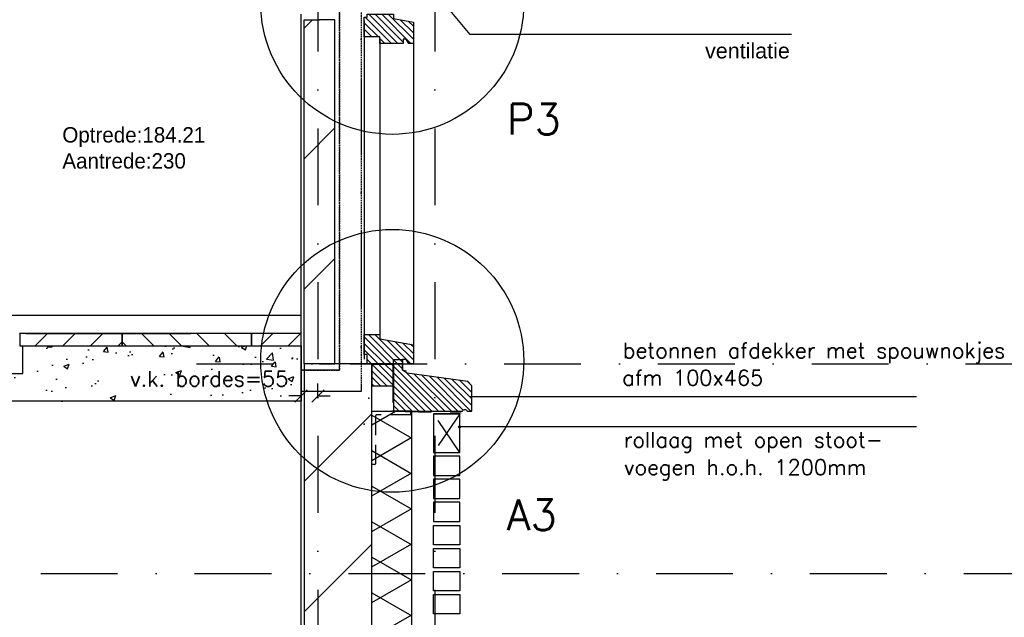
# Model space of a CAD drawing. Extents: x 0 to 317513, y 0 to 193913.
# Tile 88 of 105: x 237278 to 240478, y 154550 to 156494. Entities that reach past the tile are written whole.
import ezdxf

# ---------------------------------------------------------------- set-up
doc = ezdxf.new("R2010")
doc.units = 0
doc.header["$LTSCALE"] = 20
doc.header["$MEASUREMENT"] = 0
doc.header["$PDSIZE"] = -1
for name, pattern in [('DASHDOT', [25, 12.5, -6.25, 0, -6.25]), ('DASHED2', [0.375, 0.25, -0.125]), ('DD1', [2.66667, 1.66667, -0.5, 0, -0.5]), ('HIDDEN', [9.375, 6.25, -3.125]), ('HIDDEN2', [4.6875, 3.125, -1.5625])]:
    doc.linetypes.add(name, pattern=pattern)
doc.layers.get('0').update_dxf_attribs({"linetype": 'CONTINUOUS'})
doc.layers.get('DEFPOINTS').update_dxf_attribs({"linetype": 'CONTINUOUS'})
for name, color, linetype in [('_DETAILNUMMERS', 4, 'CONTINUOUS'), ('_DETAILNUMMERSTEKST', 4, 'CONTINUOUS'), ('A--01A1_ACEER', 1, 'CONTINUOUS'), ('A--124D2TRAPPEN', 4, 'CONTINUOUS'), ('A--A21--_F-23-', 9, 'CONTINUOUS'), ('A--A22--_F123-', 9, 'CONTINUOUS'), ('A--A35--_F--3-', 9, 'CONTINUOUS'), ('A--L13A1_VLOEREN', 1, 'CONTINUOUS'), ('A--L13DC4_VLOER', 4, 'HIDDEN'), ('A--L21--', 3, 'CONTINUOUS'), ('A--L21--_F--3-', 7, 'CONTINUOUS'), ('A--L21--_F-23-', 4, 'CONTINUOUS'), ('A--L21DC1_BUITENWAND', 1, 'HIDDEN'), ('A--L22--', 3, 'CONTINUOUS'), ('A--L22--_F--3-', 7, 'CONTINUOUS'), ('A--L22D1_BINNENWAND', 1, 'CONTINUOUS'), ('A--L22DC4_BINNENWAND', 4, 'HIDDEN'), ('A--L28D1_KONSTRUKTIES', 1, 'CONTINUOUS'), ('A--L28DC1_KONSTRUKTIES', 1, 'HIDDEN2'), ('A--L31--', 2, 'CONTINUOUS'), ('A--L31--_F--3-', 7, 'CONTINUOUS'), ('A--L31D1_BUITENKOZIJN', 1, 'CONTINUOUS'), ('A--L35--_F--3-', 7, 'CONTINUOUS'), ('A--M$1A-_F123-', 1, 'CONTINUOUS'), ('A--T$1A-_F123_20', 1, 'CONTINUOUS'), ('A--T01A-25_TEKST', 2, 'CONTINUOUS'), ('A--T01A-35_TEKSTPRES', 3, 'CONTINUOUS'), ('STRAMIEN', 8, 'DD1'), ('X--LR---_CP', 7, 'CONTINUOUS'), ('Ztrappenrood', 1, 'CONTINUOUS')]:
    doc.layers.add(name, color=color, linetype=linetype)
doc.styles.add('ALFA-0_25', font='ROMANS')
doc.styles.add('EB2', font='ARIAL.TTF')
doc.styles.add('HIEMSTRA', font='romans.shx')
doc.styles.add('style1', font='tsacor__.ttf', dxfattribs={"height": 10})
doc.dimstyles.new('STANDARD$0', dxfattribs={"dimscale": 50, "dimtxt": 2.5, "dimasz": 2, "dimexe": 2, "dimexo": 0, "dimgap": 2, "dimtad": 1, "dimdec": 0, "dimzin": 0, "dimdsep": 46, "dimtxsty": 'ALFA-0_25', "dimblk1": 'OBLIQUE', "dimblk2": 'OBLIQUE', "dimsah": 1, "dimcen": -3, "dimdle": 2, "dimclrd": 1, "dimclre": 1, "dimclrt": 2, "dimadec": 0, "dimazin": 0, "dimtfac": 0.666667, "dimtofl": 0, "dimtmove": 2, "dimatfit": 3, "dimldrblk": 'OBLIQUE', "dimfxl": 0, "dimtvp": 0.833333, "dimtolj": 1, "dimtzin": 0, "dimarcsym": 0})
pattern_1 = [(135, (390894.686, 62043.49), (10.6066017, 10.6066017), [])]

# ---------------------------------------------------------------- blocks, each defined once
blk = doc.blocks.new('*U834')
at = {"layer": 'A--A22--_F123-', "linetype": 'Continuous'}
h = blk.add_hatch(dxfattribs=at)
h.set_pattern_fill('ALFALINE', color=256, scale=300, style=0)
h.set_pattern_definition([(45, (-238252.34, -155374.32), (-212.13203, 212.13203), [])])
h.paths.add_polyline_path([(0, 0), (-50, 0), (-50, 1119), (0, 1119), (50, 1119), (50, 0)])
at = {"layer": 'A--L22--_F--3-', "color": 4, "linetype": 'Continuous'}
for points in [[(0, 0), (-50, 0), (-50, 1119), (0, 1119)], [(0, 0), (50, 0), (50, 1119), (0, 1119)]]:
    blk.add_lwpolyline(points, dxfattribs=at)
blk = doc.blocks.new('*U828')
at = {"layer": 'A--A21--_F-23-', "linetype": 'Continuous'}
h = blk.add_hatch(dxfattribs=at)
h.set_pattern_fill('ALFAISO', color=256, scale=100, angle=90, style=0)
h.set_pattern_definition([(150, (50, -3e-15), (-50, -86.6025), []), (210, (50, -3e-15), (50, -86.6025), [])])
h.paths.add_polyline_path([(0, 0), (-65, 0), (-65, 5571), (0, 5571), (65, 5571), (65, 0)])
at = {"layer": 'A--L21--_F--3-', "color": 3, "linetype": 'Continuous'}
for points in [[(0, 0), (-65, 0), (-65, 5571), (0, 5571)], [(0, 0), (65, 0), (65, 5571), (0, 5571)]]:
    blk.add_lwpolyline(points, dxfattribs=at)
blk = doc.blocks.new('_OBLIQUE')
at = {"color": 0, "linetype": 'ByBlock'}
blk.add_line((-0.5, -0.5), (0.5, 0.5), dxfattribs=at)
blk = doc.blocks.new('*D514')
at = {"layer": 'A--M$1A-_F123-', "color": 1, "lineweight": -2}
for p, q in [((238192.3, 155270.1), (238192.3, 155310.1)), ((238247.3, 155270.1), (238247.3, 155310.1)), ((238192.3, 155270.1), (238152.3, 155270.1)), ((238247.3, 155270.1), (238287.3, 155270.1))]:
    blk.add_line(p, q, dxfattribs=at)
at = {"layer": 'DEFPOINTS', "color": 0}
for p in [(238192.3, 155270.1), (238192.3, 155270.1), (238247.3, 155270.1)]:
    blk.add_point(p, dxfattribs=at)
at = {"layer": 'A--M$1A-_F123-', "color": 1, "lineweight": -2, "xscale": 40, "yscale": 40, "zscale": 40}
blk.add_blockref('_OBLIQUE', (238192.3, 155270.1), dxfattribs=at)
at = {"layer": 'A--M$1A-_F123-', "color": 1, "lineweight": -2, "xscale": 40, "yscale": 40, "zscale": 40, "rotation": 180}
blk.add_blockref('_OBLIQUE', (238247.3, 155270.1), dxfattribs=at)
at = {"layer": 'A--M$1A-_F123-', "color": 2, "insert": (237893.9, 155326.1), "char_height": 50, "attachment_point": 5, "style": 'ALFA-0_25'}
blk.add_mtext('\\A1;v.k. bordes=55', dxfattribs=at)

msp = doc.modelspace()

# ---------------------------------------------------------------- hatches: boundary and pattern name
at = {"layer": 'A--01A1_ACEER'}
h = msp.add_hatch(dxfattribs=at)
h.set_pattern_fill('ANSI31', color=256, scale=20, style=0)
h.set_pattern_definition([(45, (152388.154, 97343.755), (-44.90128, 44.90128), [])])
h.paths.add_polyline_path([(237277.7, 155473), (237277.7, 155433), (237610.7, 155433), (237610.7, 155473)])
h = msp.add_hatch(dxfattribs=at)
h.set_pattern_fill('ANSI31', color=256, scale=20, angle=90, style=0)
h.set_pattern_definition([(135, (152388.154, 97343.755), (-44.90128, -44.90128), [])])
h.paths.add_polyline_path([(237610.7, 155473), (237610.7, 155433), (238030.7, 155433), (238030.7, 155473)])
h = msp.add_hatch(dxfattribs=at)
h.set_pattern_fill('ANSI31', color=256, scale=20, style=0)
h.set_pattern_definition([(45, (140998.254, 94381.174), (-44.90128, 44.90128), [])])
h.paths.add_polyline_path([(238030.7, 155473), (238030.7, 155433), (238192.3, 155433), (238192.3, 155473)])
h = msp.add_hatch(dxfattribs=at)
h.set_pattern_fill('AR-CONC', color=256, scale=5, style=0)
h.set_pattern_definition([(50, (154940.2, 94381.2), (910.9233, -79.6954), [95.25, -1047.75]), (355, (154940.2, 94381.2), (-176.214, 955.283), [76.2, -838.2]), (100.451, (155016.1, 94374.5), (734.7125, 875.5834), [80.95, -890.45]), (46.1842, (154940.2, 94635.2), (1355.395, -210.212), [142.875, -1571.625]), (96.6356, (155053.2, 94617.7), (1187.021, 1237.128), [121.425, -1335.675]), (351.184, (154940.2, 94635.2), (1187.023, 1237.126), [114.3, -1257.3]), (21, (155067.2, 94571.7), (758.0744, -511.3276), [95.25, -1047.75]), (326, (155067.2, 94571.7), (309.01, 920.94), [76.2, -838.2]), (71.4514, (155130.4, 94529.1), (1067.0825, 409.614), [80.95, -890.45]), (37.5, (154940.2, 94381.17), (15.443, 422.7752), [0, -828.04, 0, -850.9, 0, -841.375]), (7.5, (154940.2, 94381.17), (334.0983, 500.9029), [0, -485.14, 0, -808.99, 0, -320.675]), (327.5, (154657, 94381.17), (677.953, -28.6437), [0, -317.5, 0, -990.6, 0, -1314.45]), (317.5, (154530, 94381.2), (740.646, 127.1325), [0, -412.75, 0, -657.86, 0, -933.45])])
h.paths.add_polyline_path([(235420, 153959.3), (235419.1, 153959.3)], flags=16)
edge = h.paths.add_edge_path()
edge.add_line((235092.8, 153709.3), (235092.8, 153709.3))
edge.add_line((235092.8, 153709.3), (235347.6, 153709.3))
edge.add_line((235347.6, 153709.3), (237187.6, 155183))
edge.add_line((235092.8, 153709.3), (235092.8, 153879.3))
edge.add_line((234992.8, 153879.3), (235092.8, 153879.3))
edge.add_line((234992.8, 153879.3), (234992.8, 153959.3))
edge.add_line((237187.6, 155183), (237187.6, 155353))
edge.add_line((237287.6, 155353), (237187.6, 155353))
edge.add_line((237287.6, 155353), (237287.6, 155433))
h = msp.add_hatch(dxfattribs=at)
h.set_pattern_fill('AR-CONC', color=256, style=0)
h.set_pattern_definition([(50, (150940.62, 94381.17), (182.18467, -15.93909), [19.05, -209.55]), (355, (150940.62, 94381.17), (-35.24283, 191.05664), [15.24, -167.64]), (100.451, (150955.8, 94379.85), (146.9425, 175.1167), [16.19, -178.09]), (46.1842, (150940.62, 94431.97), (271.07904, -42.04233), [28.575, -314.325]), (96.6356, (150963.2, 94428.47), (237.40423, 247.42556), [24.285, -267.135]), (351.184, (150940.62, 94431.97), (237.4046, 247.4251), [22.86, -251.46]), (21, (150966.02, 94419.27), (151.61488, -102.26552), [19.05, -209.55]), (326, (150966.02, 94419.27), (61.80203, 184.18797), [15.24, -167.64]), (71.4514, (150978.65, 94410.75), (213.4165, 81.92286), [16.19, -178.09]), (37.5, (150940.62, 94381.174), (3.088603, 84.55504), [0, -165.608, 0, -170.18, 0, -168.275]), (7.5, (150940.62, 94381.17), (66.81966, 100.180575), [0, -97.028, 0, -161.798, 0, -64.135]), (327.5, (150883.976, 94381.174), (135.590595, -5.728744), [0, -63.5, 0, -198.12, 0, -262.89]), (317.5, (150858.58, 94381.17), (148.12918, 25.42649), [0, -82.55, 0, -131.572, 0, -186.69])])
h.paths.add_polyline_path([(238192.3, 155253), (238192.3, 155433), (237287.4, 155433), (237287.4, 155343), (237187.4, 155343), (237187.4, 155253)])
at = {"layer": 'A--A22--_F123-'}
h = msp.add_hatch(dxfattribs=at)
h.set_pattern_fill('ALFALINE', color=256, scale=300, angle=-90, style=0, pattern_type=2)
h.set_pattern_definition([(225, (397244.7, 58203.42), (-212.13203, 212.13203), [])])
h.paths.add_polyline_path([(238202.3, 155374.3), (238202.3, 150051), (238422.3, 150051), (238422.3, 155374.3)])
at = {"layer": 'A--A35--_F--3-'}
h = msp.add_hatch(dxfattribs=at)
h.set_pattern_fill('ALFALINE', color=256, scale=15, style=0, pattern_type=2)
h.set_pattern_definition([(135, (237974.965, 156142.311), (10.6066, 10.6066), [])])
h.paths.add_polyline_path([(238524.3, 156416.3), (238448.3, 156416.3), (238448.3, 156437.3), (238397.3, 156437.3), (238397.3, 156501.3), (238407.3, 156501.3), (238407.3, 156511.3), (238493.3, 156511.3), (238493.3, 156497.3), (238557.3, 156485.9), (238557.3, 156416.3), (238542.4, 156416.3), (238534.3, 156430.3), (238524.3, 156430.3)])
h = msp.add_hatch(dxfattribs=at)
h.set_pattern_fill('ALFALINE', color=256, scale=15, style=0)
h.set_pattern_definition(pattern_1)
h.paths.add_polyline_path([(238512.4, 155443.9), (238557.3, 155435.8), (238557.3, 155374.4), (238542.3, 155374.4), (238534.3, 155388.4), (238522.2, 155387)])
h.paths.add_polyline_path([(238442.4, 155469.4), (238448.3, 155469.4), (238448.3, 155455.4), (238512.4, 155443.9), (238522.2, 155387), (238522.3, 155387), (238522.3, 155373), (238442.4, 155374.4)])
h.paths.add_polyline_path([(238397.3, 155469.4), (238432.5, 155469.4), (238432.5, 155374.4), (238432.3, 155374.4), (238407.3, 155374.4), (238407.3, 155404.4), (238397.3, 155404.4)])
h.paths.add_polyline_path([(238432.5, 155469.4), (238442.4, 155469.4), (238442.4, 155374.4), (238432.5, 155374.4)])
h = msp.add_hatch(dxfattribs=at)
h.set_pattern_fill('ALFALINE', color=256, scale=15, style=0)
h.set_pattern_definition(pattern_1)
h.paths.add_polyline_path([(238492.3, 155303.3), (238432.4, 155303.3), (238432.4, 155374.4), (238492.3, 155374.4)])
h.paths.add_polyline_path([(238422.5, 155374.4), (238432.4, 155374.4), (238432.4, 155303.3), (238422.5, 155303.3)])
h = msp.add_hatch(dxfattribs=at)
h.set_pattern_fill('ALFALINE', color=256, scale=15, style=0, pattern_type=2)
h.set_pattern_definition([(135, (238399.142, 155353.729), (10.6066, 10.6066), [])])
edge = h.paths.add_edge_path()
edge.add_line((238747.3, 155220.4), (238747.3, 155302.9))
edge.add_line((238747.3, 155302.9), (238734.3, 155316.6))
edge.add_line((238734.3, 155316.6), (238537.2, 155344.3))
edge.add_line((238537.2, 155344.3), (238522.3, 155353.4))
edge.add_line((238522.3, 155353.4), (238522.3, 155374.3))
edge.add_line((238522.3, 155374.3), (238492.3, 155374.4))
edge.add_line((238492.3, 155374.4), (238492.3, 155335.7))
edge.add_line((238492.3, 155335.7), (238492.3, 155220.4))
edge.add_line((238492.3, 155220.4), (238717.3, 155220.4))
edge.add_arc((238724.8, 155218.1), 7.84, 16.9811, 163.0189, ccw=False)
edge.add_line((238732.3, 155220.4), (238747.3, 155220.4))

# ---------------------------------------------------------------- linework, layer by layer
at = {"layer": '_DETAILNUMMERS'}
for centre in [(238488.8, 156548), (238488.8, 155384.2)]:
    msp.add_circle(centre, 427.3, dxfattribs=at)
at = {"layer": 'A--01A1_ACEER'}
for p, q in [((237141, 155533), (238192.3, 155533)), ((237297.3, 155473), (237834.2, 155473))]:
    msp.add_line(p, q, dxfattribs=at)
at = {"layer": 'A--01A1_ACEER', "linetype": 'DASHED2', "lineweight": 30}
msp.add_lwpolyline([(238192.3, 155354.3), (238317.3, 155354.3), (238317.3, 159305.6), (238387.3, 159305.6), (238387.3, 155284.3), (238192.3, 155284.3)], close=True, dxfattribs=at)
at = {"layer": 'A--124D2TRAPPEN'}
msp.add_lwpolyline([(237287.4, 155433), (237287.4, 155433), (237287.4, 155433), (237287.4, 155433), (238192.3, 155433), (238192.3, 155253), (237187.4, 155253)], dxfattribs=at)
at = {"layer": 'A--L13A1_VLOEREN'}
for points in [[(237277.7, 155473), (237277.7, 155433), (237610.7, 155433), (237610.7, 155473)], [(237610.7, 155473), (237610.7, 155433), (238030.7, 155433), (238030.7, 155473)], [(238030.7, 155473), (238030.7, 155433), (238192.3, 155433), (238192.3, 155473)]]:
    msp.add_lwpolyline(points, close=True, dxfattribs=at)
at = {"layer": 'A--L13DC4_VLOER'}
msp.add_lwpolyline([(238422.3, 155373.7), (238490.3, 155373.7), (238490.3, 155220.4), (238712.3, 155215.4)], dxfattribs=at)
at = {"layer": 'A--L21--'}
for points in [[(238623, 155086.3), (238708, 155086.3), (238708, 155212.3), (238623, 155212.3)], [(238623, 155011.3), (238708, 155011.3), (238708, 155074.3), (238623, 155074.3)], [(238623, 154936.3), (238708, 154936.3), (238708, 154999.3), (238623, 154999.3)], [(238622.9, 154861.3), (238707.9, 154861.3), (238707.9, 154924.3), (238622.9, 154924.3)], [(238623, 154861.3), (238708, 154861.3), (238708, 154924.3), (238623, 154924.3)], [(238622.9, 154849.3), (238707.9, 154849.3), (238707.9, 154786.3), (238622.9, 154786.3)], [(238623, 154849.3), (238708, 154849.3), (238708, 154786.3), (238623, 154786.3)], [(238622.9, 154774.3), (238707.9, 154774.3), (238707.9, 154711.3), (238622.9, 154711.3)], [(238623, 154774.3), (238708, 154774.3), (238708, 154711.3), (238623, 154711.3)], [(238623, 154699.3), (238708, 154699.3), (238708, 154636.3), (238623, 154636.3)], [(238623, 154624.3), (238708, 154624.3), (238708, 154561.3), (238623, 154561.3)]]:
    msp.add_lwpolyline(points, close=True, dxfattribs=at)
at = {"layer": 'A--L21--_F-23-'}
msp.add_lwpolyline([(238202.3, 155374.3), (238202.3, 150051), (238422.3, 150051), (238422.3, 155374.3)], close=True, dxfattribs=at)
at = {"layer": 'A--L21DC1_BUITENWAND'}
msp.add_lwpolyline([(238708, 155086.3), (238623, 155212.3), (238708, 155212.3), (238623, 155086.3)], close=True, dxfattribs=at)
at = {"layer": 'A--L22D1_BINNENWAND'}
msp.add_line((238192.3, 150051), (238192.3, 156511.3), dxfattribs=at)
at = {"layer": 'A--L22DC4_BINNENWAND', "linetype": 'DD1', "const_width": 2}
msp.add_lwpolyline([(238492.3, 155386.4), (238523.1, 155386.4), (238524, 155354.3), (238537.2, 155350.6)], dxfattribs=at)
at = {"layer": 'A--L28D1_KONSTRUKTIES', "linetype": 'DASHED2'}
msp.add_line((238317.3, 159305.6), (238317.3, 155354.3), dxfattribs=at)
at = {"layer": 'A--L28D1_KONSTRUKTIES', "linetype": 'DASHDOT', "lineweight": 30}
msp.add_line((238387.3, 159305.6), (238387.3, 155284.3), dxfattribs=at)
at = {"layer": 'A--L28D1_KONSTRUKTIES', "linetype": 'DASHDOT'}
for p, q in [((238317.3, 155354.3), (238192.3, 155354.3)), ((238387.3, 155284.3), (238192.3, 155284.3))]:
    msp.add_line(p, q, dxfattribs=at)
at = {"layer": 'A--L28DC1_KONSTRUKTIES'}
msp.add_lwpolyline([(238422.3, 155220.4), (238548.5, 155220.4), (238548.5, 155210.4, -0.414214), (238546.5, 155208.4), (238437.8, 155208.4, 0.414214), (238434.3, 155204.9), (238434.3, 155049.4, -0.414214), (238432.3, 155047.4), (238422.3, 155047.4)], format="xyb", close=True, dxfattribs=at)
at = {"layer": 'A--L31--'}
for p, q in [((238397.3, 156490.3), (238397.3, 156229.6)), ((238448.3, 156432.3), (238448.3, 156229.6)), ((238557.3, 156431.3), (238557.3, 156229.6)), ((238397.3, 156276.8), (238397.3, 155389.4)), ((238448.3, 156276.8), (238448.3, 155464.3)), ((238557.3, 156276.8), (238557.3, 155401.3))]:
    msp.add_line(p, q, dxfattribs=at)
msp.add_lwpolyline([(238522.3, 155374.4), (238492.3, 155374.4), (238492.3, 155388.4), (238522.3, 155388.4)], close=True, dxfattribs=at)
at = {"layer": 'A--L31--_F--3-', "color": 2, "linetype": 'Continuous'}
for points in [[(238524.3, 156416.3), (238448.3, 156416.3), (238448.3, 156437.3), (238397.3, 156437.3), (238397.3, 156501.3), (238407.3, 156501.3), (238407.3, 156511.3), (238493.3, 156511.3), (238493.3, 156497.3), (238557.3, 156485.9), (238557.3, 156416.3), (238542.4, 156416.3), (238534.3, 156430.3), (238524.3, 156430.3)], [(238448.3, 155469.4), (238448.3, 155455.4), (238557.3, 155435.8), (238557.3, 155374.4), (238542.3, 155374.4), (238534.3, 155388.4), (238522.3, 155388.4), (238522.3, 155374.3), (238407.3, 155374.4), (238407.3, 155404.4), (238397.3, 155404.4), (238397.3, 155469.4)], [(238492.3, 155374.4), (238422.3, 155374.4), (238422.3, 155303.3), (238492.3, 155303.3)]]:
    msp.add_lwpolyline(points, close=True, dxfattribs=at)
at = {"layer": 'A--L31D1_BUITENKOZIJN'}
for p in [(238654, 156549.3), (239786.6, 156445.5)]:
    msp.add_line(p, (238741.1, 156445.5), dxfattribs=at)
at = {"layer": 'A--L35--_F--3-', "color": 3, "linetype": 'Continuous'}
msp.add_lwpolyline([(238747.3, 155220.4), (238747.3, 155302.9), (238734.3, 155316.6), (238537.2, 155344.3), (238522.3, 155353.4), (238522.3, 155374.3), (238492.3, 155374.4), (238492.3, 155335.7), (238492.3, 155220.4), (238492.3, 155220.4), (238717.3, 155220.4, -0.740216), (238732.3, 155220.4)], format="xyb", close=True, dxfattribs=at)
at = {"layer": 'A--T$1A-_F123_20', "const_width": 4.75}
msp.add_lwpolyline([(238704.7, 155169.4, 1), (238710, 155169.4, 1)], format="xyb", close=True, dxfattribs=at)
at = {"layer": 'A--T01A-25_TEKST'}
for p, q in [((240193.4, 155266.8), (238743.1, 155266.8)), ((240193.4, 155169.4), (238707.3, 155169.4))]:
    msp.add_line(p, q, dxfattribs=at)
at = {"layer": 'STRAMIEN', "linetype": 'DASHDOT'}
for p, q in [((238247.3, 168142.5), (238247.3, 148770)), ((238627.3, 168142.5), (238627.3, 148770)), ((237851.9, 155374.3), (241970.6, 155374.3)), ((150828.6, 154692.5), (241970.6, 154692.5))]:
    msp.add_line(p, q, dxfattribs=at)
at = {"layer": 'X--LR---_CP', "linetype": 'Continuous'}
msp.add_point((238547.3, 155291.3), dxfattribs=at)
at = {"layer": 'X--LR---_CP', "color": 1}
msp.add_point((238412.4, 155263), dxfattribs=at)
at = {"layer": 'X--LR---_CP'}
msp.add_point((238397.3, 155178), dxfattribs=at)
at = {"layer": 'Ztrappenrood'}
for p, q in [((237287.4, 155343), (237287.4, 155433)), ((237187.4, 155343), (237287.4, 155343))]:
    msp.add_line(p, q, dxfattribs=at)

# ---------------------------------------------------------------- block references
at = {"layer": 'A--L21--'}
msp.add_blockref('*U828', (238487.5, 149649.4), dxfattribs=at)
at = {"layer": 'A--L22--'}
msp.add_blockref('*U834', (238252.3, 155374.3), dxfattribs=at)

# ---------------------------------------------------------------- texts
at = {"layer": '_DETAILNUMMERSTEKST', "style": 'HIEMSTRA'}
for s, p in [('P3', (238860.9, 156119.9)), ('A3', (238860.9, 154833.7))]:
    msp.add_text(s, height=100, dxfattribs=at).set_placement(p)
at = {"layer": 'A--T$1A-_F123_20', "style": 'EB2'}
msp.add_text('ventilatie', height=50, dxfattribs=at).set_placement((239505.6, 156367.5))
at = {"layer": 'A--T01A-25_TEKST', "style": 'HIEMSTRA'}
for s, p in [('betonnen afdekker met spouwnokjes', (239238.7, 155393.2)), ('afm 100x465', (239236.3, 155304)), ('rollaag met open stoot-', (239241.7, 155102.3)), ('voegen h.o.h. 1200mm', (239242.2, 155013.1))]:
    msp.add_text(s, height=50, dxfattribs=at).set_placement(p)
at = {"layer": 'A--T01A-35_TEKSTPRES', "style": 'style1'}
for s, p in [('Optrede:184.21', (237416.3, 156094.1)), ('Aantrede:230', (237416.3, 156009.4))]:
    msp.add_text(s, height=50, dxfattribs=at).set_placement(p)

# ---------------------------------------------------------------- dimensions: what is measured, and where the dimension line sits
at = {"layer": 'A--M$1A-_F123-'}
dim = msp.add_linear_dim(base=(238192.3, 155270.1), p1=(238247.3, 155270.1), p2=(238192.3, 155270.1), text='v.k. bordes=<>', dimstyle='STANDARD$0', override={"dimscale": 20, "dimclrt": 2, "dimtix": 0, "dimtofl": 0}, dxfattribs=at)
dim.commit()
dim.dimension.update_dxf_attribs({"geometry": '*D514', "text_midpoint": (237893.9, 155326.1), "dimtype": 160})

doc.saveas('drawing.dxf')
